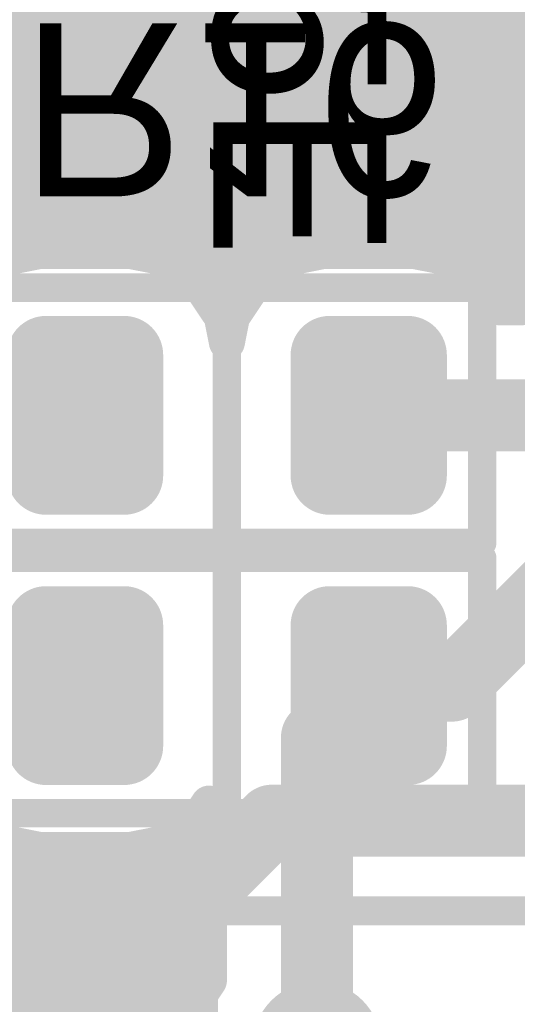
# Model space of a CAD drawing. Extents: x 90 to 214, y 61 to 300.
# Tile 11 of 62: x 115.38 to 118.89, y 102.85 to 109.79. Entities that reach past the tile are written whole.
import ezdxf

# ---------------------------------------------------------------- set-up
doc = ezdxf.new("R2010")
doc.units = 0
for name, color, linetype in [('Bot_Mask', 5, 'CONTINUOUS'), ('Bot_Silk', 7, 'CONTINUOUS'), ('Bottom', 2, 'CONTINUOUS'), ('GND', 12, 'CONTINUOUS'), ('PWR', 14, 'CONTINUOUS'), ('Top', 1, 'CONTINUOUS'), ('Top_Mask', 4, 'CONTINUOUS'), ('Top_Silk', 6, 'CONTINUOUS')]:
    doc.layers.add(name, color=color, linetype=linetype)

# ---------------------------------------------------------------- blocks, each defined once
blk = doc.blocks.new('UNIT_DISC')
at = {"linetype": 'CONTINUOUS', "const_width": 0.5}
blk.add_lwpolyline([(0.25, 0, 1), (-0.25, 0, 1)], format="xyb", close=True, dxfattribs=at)
blk = doc.blocks.new('SHAPE_EL_300_300_0_0_0_0')
at = {"xscale": 0.762, "yscale": 0.762, "zscale": 0.762}
blk.add_blockref('UNIT_DISC', (0, 0), dxfattribs=at)
blk = doc.blocks.new('SHAPE_EL_340_340_0_0_0_0')
at = {"xscale": 0.8636, "yscale": 0.8636, "zscale": 0.8636}
blk.add_blockref('UNIT_DISC', (0, 0), dxfattribs=at)
blk = doc.blocks.new('SHAPE_TH45_314_236_52_0_0_0')
at = {"linetype": 'CONTINUOUS', "const_width": 0.1}
for points in [[(0.15068, 0.3159, 0.2262769), (-0.15068, 0.3159, 0.2262769)], [(-0.3159, 0.15068, 0.2262769), (-0.3159, -0.15068, 0.2262769)], [(0.3159, -0.15068, 0.2262769), (0.3159, 0.15068, 0.2262769)], [(-0.15068, -0.3159, 0.2262769), (0.15068, -0.3159, 0.2262769)]]:
    blk.add_lwpolyline(points, format="xyb", dxfattribs=at)
at = {"xscale": 0.1, "yscale": 0.1, "zscale": 0.1}
for p in [(-0.15068, 0.3159), (0.15068, 0.3159), (-0.3159, 0.15068), (0.3159, 0.15068), (-0.3159, -0.15068), (0.3159, -0.15068), (-0.15068, -0.3159), (0.15068, -0.3159)]:
    blk.add_blockref('UNIT_DISC', p, dxfattribs=at)
blk = doc.blocks.new('SHAPE_EL_357_357_0_0_0_0')
at = {"xscale": 0.908, "yscale": 0.908, "zscale": 0.908}
blk.add_blockref('UNIT_DISC', (0, 0), dxfattribs=at)
blk = doc.blocks.new('V_EX30Y30D0_4A86')
at = {"layer": 'Bot_Mask'}
blk.add_blockref('SHAPE_EL_340_340_0_0_0_0', (0, 0), dxfattribs=at)
at = {"layer": 'Bottom'}
blk.add_blockref('SHAPE_EL_300_300_0_0_0_0', (0, 0), dxfattribs=at)
at = {"layer": 'GND'}
blk.add_blockref('SHAPE_TH45_314_236_52_0_0_0', (0, 0), dxfattribs=at)
at = {"layer": 'PWR'}
blk.add_blockref('SHAPE_EL_357_357_0_0_0_0', (0, 0), dxfattribs=at)
at = {"layer": 'Top'}
blk.add_blockref('SHAPE_EL_300_300_0_0_0_0', (0, 0), dxfattribs=at)
at = {"layer": 'Top_Mask'}
blk.add_blockref('SHAPE_EL_340_340_0_0_0_0', (0, 0), dxfattribs=at)
blk = doc.blocks.new('V_EX30Y30D0_4A259')
at = {"layer": 'Bot_Mask'}
blk.add_blockref('SHAPE_EL_340_340_0_0_0_0', (0, 0), dxfattribs=at)
at = {"layer": 'Bottom'}
blk.add_blockref('SHAPE_EL_300_300_0_0_0_0', (0, 0), dxfattribs=at)
at = {"layer": 'GND'}
blk.add_blockref('SHAPE_EL_357_357_0_0_0_0', (0, 0), dxfattribs=at)
at = {"layer": 'PWR'}
blk.add_blockref('SHAPE_EL_357_357_0_0_0_0', (0, 0), dxfattribs=at)
at = {"layer": 'Top'}
blk.add_blockref('SHAPE_EL_300_300_0_0_0_0', (0, 0), dxfattribs=at)
at = {"layer": 'Top_Mask'}
blk.add_blockref('SHAPE_EL_340_340_0_0_0_0', (0, 0), dxfattribs=at)
blk = doc.blocks.new('SMD_R2012_3333')
at = {"layer": 'Bot_Silk', "linetype": 'CONTINUOUS', "const_width": 0.2}
for points in [[(115.04, 105.9925), (115.04, 104.1925)], [(118.64, 105.9925), (115.04, 105.9925)], [(116.84, 104.1925), (116.84, 105.9925)], [(118.64, 104.1925), (118.64, 105.9925)], [(115.04, 104.1925), (118.64, 104.1925)]]:
    blk.add_lwpolyline(points, dxfattribs=at)
at = {"layer": 'Bot_Silk', "xscale": 0.2, "yscale": 0.2, "zscale": 0.2}
for p in [(115.04, 105.9925), (115.04, 105.9925), (116.84, 105.9925), (118.64, 105.9925), (118.64, 105.9925), (115.04, 104.1925), (115.04, 104.1925), (116.84, 104.1925), (118.64, 104.1925), (118.64, 104.1925)]:
    blk.add_blockref('UNIT_DISC', p, dxfattribs=at)
blk = doc.blocks.new('SHAPE_RR_393_511_0_0_0_0')
for points in [[(-0.25, -0.65), (0.25, -0.65), (-0.25, 0.65), (0.25, 0.65)], [(-0.5, -0.4), (0.5, -0.4), (-0.5, 0.4), (0.5, 0.4)]]:
    blk.add_solid(points)
at = {"xscale": 0.5, "yscale": 0.5, "zscale": 0.5}
for p in [(-0.25, 0.4), (0.25, 0.4), (-0.25, -0.4), (0.25, -0.4)]:
    blk.add_blockref('UNIT_DISC', p, dxfattribs=at)
blk = doc.blocks.new('SHAPE_RR_433_551_0_0_0_0')
for points in [[(-0.2754, -0.7008), (0.2754, -0.7008), (-0.2754, 0.7008), (0.2754, 0.7008)], [(-0.5508, -0.4254), (0.5508, -0.4254), (-0.5508, 0.4254), (0.5508, 0.4254)]]:
    blk.add_solid(points)
at = {"xscale": 0.5508, "yscale": 0.5508, "zscale": 0.5508}
for p in [(-0.2754, 0.4254), (0.2754, 0.4254), (-0.2754, -0.4254), (0.2754, -0.4254)]:
    blk.add_blockref('UNIT_DISC', p, dxfattribs=at)
blk = doc.blocks.new('P_SMD_RR1_0X1_3202_F')
at = {"layer": 'Bot_Mask'}
blk.add_blockref('SHAPE_RR_433_551_0_0_0_0', (0, 0), dxfattribs=at)
at = {"layer": 'Bottom'}
blk.add_blockref('SHAPE_RR_393_511_0_0_0_0', (0, 0), dxfattribs=at)
blk = doc.blocks.new('P_SMD_RR1_0X1_3259_F')
at = {"layer": 'Bot_Mask'}
blk.add_blockref('SHAPE_RR_433_551_0_0_0_0', (0, 0), dxfattribs=at)
at = {"layer": 'Bottom'}
blk.add_blockref('SHAPE_RR_393_511_0_0_0_0', (0, 0), dxfattribs=at)
blk = doc.blocks.new('R16')
for name, p in [('SMD_R2012_3333', (0, 0)), ('P_SMD_RR1_0X1_3202_F', (115.84, 105.0925)), ('P_SMD_RR1_0X1_3259_F', (117.84, 105.0925))]:
    blk.add_blockref(name, p)
at = {"layer": 'Bot_Silk', "text_generation_flag": 2}
blk.add_text('R16', height=1.2192, rotation=-180, dxfattribs=at).set_placement((115.38744, 109.75975))
blk = doc.blocks.new('SMD_R2012_3345')
at = {"layer": 'Bot_Silk', "linetype": 'CONTINUOUS', "const_width": 0.2}
for points in [[(115.04, 107.8975), (115.04, 106.0975)], [(118.64, 107.8975), (115.04, 107.8975)], [(116.84, 106.0975), (116.84, 107.8975)], [(118.64, 106.0975), (118.64, 107.8975)], [(115.04, 106.0975), (118.64, 106.0975)]]:
    blk.add_lwpolyline(points, dxfattribs=at)
at = {"layer": 'Bot_Silk', "xscale": 0.2, "yscale": 0.2, "zscale": 0.2}
for p in [(115.04, 107.8975), (115.04, 107.8975), (116.84, 107.8975), (118.64, 107.8975), (118.64, 107.8975), (115.04, 106.0975), (115.04, 106.0975), (116.84, 106.0975), (118.64, 106.0975), (118.64, 106.0975)]:
    blk.add_blockref('UNIT_DISC', p, dxfattribs=at)
blk = doc.blocks.new('P_SMD_RR1_0X1_3189_F')
at = {"layer": 'Bot_Mask'}
blk.add_blockref('SHAPE_RR_433_551_0_0_0_0', (0, 0), dxfattribs=at)
at = {"layer": 'Bottom'}
blk.add_blockref('SHAPE_RR_393_511_0_0_0_0', (0, 0), dxfattribs=at)
blk = doc.blocks.new('P_SMD_RR1_0X1_3264_F')
at = {"layer": 'Bot_Mask'}
blk.add_blockref('SHAPE_RR_433_551_0_0_0_0', (0, 0), dxfattribs=at)
at = {"layer": 'Bottom'}
blk.add_blockref('SHAPE_RR_393_511_0_0_0_0', (0, 0), dxfattribs=at)
blk = doc.blocks.new('R17')
for name, p in [('SMD_R2012_3345', (0, 0)), ('P_SMD_RR1_0X1_3189_F', (115.84, 106.9975)), ('P_SMD_RR1_0X1_3264_F', (117.84, 106.9975))]:
    blk.add_blockref(name, p)
at = {"layer": 'Bot_Silk', "text_generation_flag": 2}
blk.add_text('R17', height=1.2192, rotation=-180, dxfattribs=at).set_placement((115.38744, 111.34725))
blk = doc.blocks.new('MAX3535E_5955')
at = {"layer": 'Top_Silk', "linetype": 'CONTINUOUS', "const_width": 0.2032}
blk.add_lwpolyline([(113.9825, 103.505), (120.9675, 103.505)], dxfattribs=at)
blk = doc.blocks.new('U11')
blk.add_blockref('MAX3535E_5955', (0, 0))
blk = doc.blocks.new('CUPOUR_L2_F0_TT90_28772')
at = {"layer": 'Bottom', "linetype": 'CONTINUOUS', "const_width": 0.254}
for points in [[(109.85499, 109.72799), (124.96797, 109.72799)], [(109.85499, 109.53749), (124.83195, 109.53749)], [(109.85499, 109.34699), (124.77748, 109.34699)], [(109.85499, 109.15649), (124.77748, 109.15649)], [(109.85499, 108.96599), (124.77748, 108.96599)], [(109.85499, 108.77549), (124.77748, 108.77549)], [(109.85499, 108.58499), (124.77748, 108.58499)], [(109.85499, 108.39449), (124.77748, 108.39449)], [(109.85499, 108.20399), (124.77749, 108.20399)], [(115.29425, 108.11152), (115.51535, 108.1555)], [(115.51535, 108.1555), (116.16465, 108.1555)], [(116.16465, 108.1555), (116.38575, 108.11152)], [(117.29425, 108.11152), (117.51535, 108.1555)], [(117.51535, 108.1555), (118.16465, 108.1555)], [(118.16465, 108.1555), (118.38575, 108.11152)], [(115.04352, 107.94398), (115.29425, 108.11152)], [(116.38575, 108.11152), (116.63648, 107.94398)], [(117.04352, 107.94398), (117.29425, 108.11152)], [(118.38575, 108.11152), (118.63648, 107.94398)], [(116.53245, 108.01349), (117.14754, 108.01349)], [(118.53245, 108.01349), (124.77749, 108.01349)], [(116.63648, 107.94398), (116.80402, 107.69325)], [(116.87598, 107.69325), (117.04352, 107.94398)], [(118.63648, 107.94398), (118.75975, 107.7595)], [(116.71732, 107.82299), (116.96267, 107.82299)], [(118.71732, 107.82299), (119.01528, 107.82299)], [(118.92026, 107.7595), (119.03313, 107.83491)], [(118.75975, 107.7595), (118.92026, 107.7595)], [(116.80402, 107.69325), (116.84, 107.51236)], [(116.84, 107.51236), (116.87598, 107.69325)], [(116.8161, 107.63249), (116.86389, 107.63249)], [(116.713, 104.26053), (116.63648, 104.14602)], [(116.713, 103.01223), (116.713, 104.26053)], [(116.67488, 104.20349), (116.713, 104.20349)], [(115.29425, 103.97848), (115.04352, 104.14602)], [(116.63648, 104.14602), (116.38575, 103.97848)], [(116.43739, 104.01299), (116.713, 104.01299)], [(115.51535, 103.9345), (115.29425, 103.97848)], [(116.16465, 103.9345), (115.51535, 103.9345)], [(116.38575, 103.97848), (116.16465, 103.9345)], [(113.553, 103.82249), (116.713, 103.82249)], [(113.52597, 103.63199), (116.713, 103.63199)], [(113.43868, 103.44149), (116.713, 103.44149)], [(113.27409, 103.25099), (116.713, 103.25099)], [(109.85499, 103.06049), (116.713, 103.06049)], [(116.63759, 102.89937), (116.713, 103.01223)], [(116.56859, 102.5525), (116.63759, 102.89937)], [(109.85499, 102.86999), (116.63174, 102.86999)]]:
    blk.add_lwpolyline(points, dxfattribs=at)
at = {"layer": 'Bottom', "xscale": 0.254, "yscale": 0.254, "zscale": 0.254}
for p in [(115.51535, 108.1555), (115.51535, 108.1555), (116.16465, 108.1555), (116.16465, 108.1555), (117.51535, 108.1555), (117.51535, 108.1555), (118.16465, 108.1555), (118.16465, 108.1555), (115.29425, 108.11152), (115.29425, 108.11152), (116.38575, 108.11152), (116.38575, 108.11152), (117.29425, 108.11152), (117.29425, 108.11152), (118.38575, 108.11152), (118.38575, 108.11152), (116.53245, 108.01349), (117.14754, 108.01349), (118.53245, 108.01349), (116.63648, 107.94398), (116.63648, 107.94398), (117.04352, 107.94398), (117.04352, 107.94398), (118.63648, 107.94398), (118.63648, 107.94398), (116.71732, 107.82299), (116.96267, 107.82299), (118.71732, 107.82299), (118.75975, 107.7595), (118.75975, 107.7595), (118.92026, 107.7595), (118.92026, 107.7595), (116.80402, 107.69325), (116.80402, 107.69325), (116.87598, 107.69325), (116.87598, 107.69325), (116.8161, 107.63249), (116.86389, 107.63249), (116.84, 107.51236), (116.84, 107.51236), (116.713, 104.26053), (116.713, 104.26053), (116.67488, 104.20349), (116.713, 104.20349), (116.63648, 104.14602), (116.63648, 104.14602), (116.43739, 104.01299), (116.713, 104.01299), (115.29425, 103.97848), (115.29425, 103.97848), (115.51535, 103.9345), (115.51535, 103.9345), (116.16465, 103.9345), (116.16465, 103.9345), (116.38575, 103.97848), (116.38575, 103.97848), (116.713, 103.82249), (116.713, 103.63199), (116.713, 103.44149), (116.713, 103.25099), (116.713, 103.06049), (116.713, 103.01223), (116.713, 103.01223), (116.63759, 102.89937), (116.63759, 102.89937), (116.63174, 102.86999)]:
    blk.add_blockref('UNIT_DISC', p, dxfattribs=at)

msp = doc.modelspace()

# ---------------------------------------------------------------- linework, layer by layer
at = {"layer": 'Bottom', "linetype": 'CONTINUOUS', "const_width": 0.508}
for points in [[(115.84, 106.9975), (114.6175, 106.9975)], [(117.84, 106.9975), (119.38, 106.9975)], [(118.4275, 105.0925), (119.38, 106.045)], [(115.84, 105.0925), (114.6175, 105.0925)], [(117.84, 105.0925), (117.475, 104.7275)], [(117.84, 105.0925), (118.4275, 105.0925)], [(117.475, 102.5525), (117.475, 104.7275)]]:
    msp.add_lwpolyline(points, dxfattribs=at)
at = {"layer": 'Top', "linetype": 'CONTINUOUS', "const_width": 0.508}
for points in [[(116.5225, 103.505), (117.1575, 104.14)], [(117.1575, 104.14), (119.38, 104.14)], [(116.5225, 102.5525), (116.5225, 103.505)]]:
    msp.add_lwpolyline(points, dxfattribs=at)

# ---------------------------------------------------------------- block references
for name, p in [('U11', (0, 0)), ('CUPOUR_L2_F0_TT90_28772', (0, 0)), ('R17', (0, 0)), ('R16', (0, 0)), ('V_EX30Y30D0_4A86', (114.935, 102.5525)), ('V_EX30Y30D0_4A259', (117.475, 102.5525))]:
    msp.add_blockref(name, p)
at = {"layer": 'Bottom', "xscale": 0.508, "yscale": 0.508, "zscale": 0.508}
for p in [(115.84, 106.9975), (117.84, 106.9975), (115.84, 105.0925), (117.84, 105.0925), (117.84, 105.0925), (118.4275, 105.0925), (118.4275, 105.0925), (117.475, 104.7275), (117.475, 104.7275)]:
    msp.add_blockref('UNIT_DISC', p, dxfattribs=at)
at = {"layer": 'Top', "xscale": 0.508, "yscale": 0.508, "zscale": 0.508}
for p in [(117.1575, 104.14), (117.1575, 104.14), (116.5225, 103.505), (116.5225, 103.505)]:
    msp.add_blockref('UNIT_DISC', p, dxfattribs=at)

# ---------------------------------------------------------------- texts
at = {"layer": 'Top_Silk'}
msp.add_text('MAX3535E', height=1.2192, rotation=270, dxfattribs=at).set_placement((116.74475, 116.35581))

doc.saveas('drawing.dxf')
